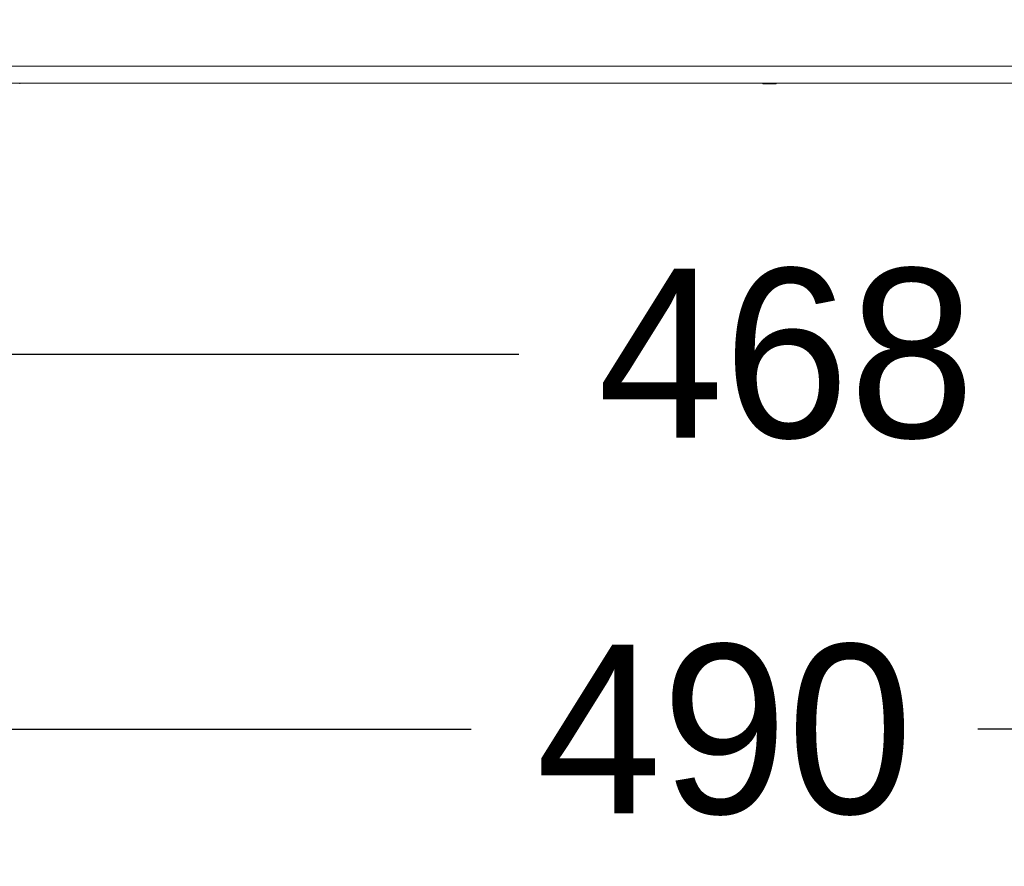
# Model space of a CAD drawing. Header units: millimetres. Extents: x 3082 to 3675, y 388 to 1418.
# Tile 6 of 22: x 3284 to 3401, y 388 to 488. Entities that reach past the tile are written whole.
import ezdxf

# ---------------------------------------------------------------- set-up
doc = ezdxf.new("R2010")
doc.units = ezdxf.units.MM
doc.header["$PDSIZE"] = -1
doc.dimstyles.new('ISO-25', dxfattribs={"dimtxt": 2.5, "dimasz": 2.5, "dimexe": 1.25, "dimexo": 0.625, "dimtad": 1, "dimtxsty": 'Standard', "dimcen": 2.5, "dimadec": 0, "dimazin": 0, "dimtfac": 1, "dimtmove": 0, "dimatfit": 3, "dimfxl": 0, "dimarcsym": 0})

# ---------------------------------------------------------------- blocks, each defined once
blk = doc.blocks.new('*D89')
at = {"color": 4, "linetype": 'ByBlock', "lineweight": -2, "transparency": 16777216}
for p, q in [((3128.94, 481.88), (3128.94, 399.42)), ((3618.94, 481.88), (3618.94, 399.42)), ((3148.94, 404.42), (3337.54, 404.42)), ((3598.94, 404.42), (3397.54, 404.42))]:
    blk.add_line(p, q, dxfattribs=at)
at = {"color": 4, "linetype": 'ByBlock', "transparency": 16777216}
for points in [[(3148.94, 407.75), (3148.94, 401.08), (3128.94, 404.42)], [(3598.94, 407.75), (3598.94, 401.08), (3618.94, 404.42)]]:
    blk.add_solid(points, dxfattribs=at)
at = {"layer": 'Defpoints', "color": 0, "linetype": 'ByBlock', "transparency": 16777216}
for p in [(3128.94, 486.88), (3618.94, 486.88), (3618.94, 404.42)]:
    blk.add_point(p, dxfattribs=at)
at = {"color": 4, "linetype": 'ByBlock', "lineweight": 5, "transparency": 16777216, "insert": (3367.54, 414.42), "char_height": 20, "attachment_point": 2}
blk.add_mtext('490', dxfattribs=at)
blk = doc.blocks.new('*D91')
at = {"color": 4, "linetype": 'ByBlock', "lineweight": -2, "transparency": 16777216}
for p, q in [((3139.96, 522.88), (3139.96, 443.78)), ((3608, 522.88), (3608, 443.78)), ((3159.96, 448.78), (3343.2, 448.78)), ((3588, 448.78), (3406.53, 448.78))]:
    blk.add_line(p, q, dxfattribs=at)
at = {"color": 4, "linetype": 'ByBlock', "transparency": 16777216}
for points in [[(3159.96, 452.12), (3159.96, 445.45), (3139.96, 448.78)], [(3588, 452.12), (3588, 445.45), (3608, 448.78)]]:
    blk.add_solid(points, dxfattribs=at)
at = {"layer": 'Defpoints', "color": 0, "linetype": 'ByBlock', "transparency": 16777216}
for p in [(3139.96, 527.88), (3608, 527.88), (3139.96, 448.78)]:
    blk.add_point(p, dxfattribs=at)
at = {"color": 4, "linetype": 'ByBlock', "lineweight": 5, "transparency": 16777216, "insert": (3374.87, 448.78), "char_height": 20, "attachment_point": 5}
blk.add_mtext('468', dxfattribs=at)

msp = doc.modelspace()

# ---------------------------------------------------------------- linework, layer by layer
at = {"color": 0, "linetype": 'ByBlock', "lineweight": 5}
for p, q in [((3155.94, 482.88), (3591.94, 482.88)), ((3593.94, 480.88), (3153.94, 480.88)), ((3284.1, 480.78), (3284.1, 480.88)), ((3284.1, 480.78), (3284.1, 480.88)), ((3284.13, 480.78), (3284.13, 480.88)), ((3372.07, 480.78), (3372.07, 480.88)), ((3372.07, 480.78), (3372.11, 480.78)), ((3372.11, 480.78), (3372.11, 480.88)), ((3372.11, 480.78), (3372.59, 480.78)), ((3372.59, 480.78), (3372.59, 480.88)), ((3372.59, 480.78), (3372.63, 480.78)), ((3372.63, 480.78), (3372.63, 480.88)), ((3372.63, 480.78), (3373.02, 480.78)), ((3373.02, 480.78), (3373.02, 480.88)), ((3373.02, 480.78), (3373.05, 480.78)), ((3373.05, 480.78), (3373.05, 480.88)), ((3373.1, 480.78), (3373.1, 480.88)), ((3373.1, 480.78), (3373.11, 480.78)), ((3373.11, 480.78), (3373.11, 480.88)), ((3373.11, 480.78), (3373.13, 480.78)), ((3373.13, 480.78), (3373.13, 480.88)), ((3373.13, 480.78), (3373.17, 480.78)), ((3373.17, 480.78), (3373.17, 480.88)), ((3373.17, 480.78), (3373.48, 480.78)), ((3373.48, 480.78), (3373.48, 480.88)), ((3373.5, 480.78), (3373.5, 480.88)), ((3373.5, 480.78), (3373.53, 480.78)), ((3373.53, 480.78), (3373.53, 480.88)), ((3373.55, 480.78), (3373.55, 480.88)), ((3373.55, 480.78), (3373.56, 480.78)), ((3373.56, 480.78), (3373.56, 480.88)), ((3373.56, 480.78), (3373.63, 480.78)), ((3373.63, 480.78), (3373.63, 480.88)), ((3373.65, 480.78), (3373.65, 480.88)), ((3373.65, 480.78), (3373.65, 480.88)), ((3373.68, 480.78), (3373.68, 480.88))]:
    msp.add_line(p, q, dxfattribs=at)
for points, knots in [([(3284.1, 480.78), (3284.11, 480.78), (3284.12, 480.78), (3284.13, 480.78), (3284.13, 480.78), (3284.13, 480.78), (3284.12, 480.78), (3284.12, 480.78), (3284.12, 480.78)], [0, 0, 0, 0, 0.750179, 0.843191, 0.891, 0.936984, 0.968723, 1, 1, 1, 1]), ([(3373.05, 480.78), (3373.06, 480.78), (3373.07, 480.78), (3373.09, 480.78), (3373.09, 480.78)], [0, 0, 0, 0, 0.869788, 1, 1, 1, 1]), ([(3373.48, 480.78), (3373.49, 480.78), (3373.5, 480.78), (3373.5, 480.78), (3373.5, 480.78)], [0, 0, 0, 0, 0.5608152, 1, 1, 1, 1]), ([(3373.53, 480.78), (3373.53, 480.78), (3373.54, 480.78), (3373.54, 480.78), (3373.55, 480.78)], [0, 0, 0, 0, 0.560323, 1, 1, 1, 1]), ([(3373.63, 480.78), (3373.63, 480.78), (3373.64, 480.78), (3373.65, 480.78), (3373.65, 480.78), (3373.65, 480.78)], [0, 0, 0, 0, 0.4499062, 0.8935746, 1, 1, 1, 1]), ([(3373.65, 480.78), (3373.66, 480.78), (3373.67, 480.78), (3373.68, 480.78), (3373.68, 480.78), (3373.68, 480.78), (3373.67, 480.78), (3373.67, 480.78), (3373.67, 480.78)], [0, 0, 0, 0, 0.750291, 0.843341, 0.890981, 0.936969, 0.968731, 1, 1, 1, 1])]:
    msp.add_open_spline(points, degree=3, knots=knots, dxfattribs=at)

# ---------------------------------------------------------------- dimensions: what is measured, and where the dimension line sits
for base, p1, p2, picture, middle in [((3139.96, 448.78), (3608, 527.88), (3139.96, 527.88), '*D91', (3374.87, 448.78)), ((3618.94, 404.42), (3128.94, 486.88), (3618.94, 486.88), '*D89', (3367.54, 404.42))]:
    dim = msp.add_linear_dim(base=base, p1=p1, p2=p2, dimstyle='ISO-25', override={"dimtxt": 20, "dimasz": 20, "dimexe": 5, "dimexo": 5, "dimgap": 5, "dimtad": 0, "dimdec": 1, "dimdsep": 46, "dimclrd": 4, "dimclre": 4, "dimclrt": 4, "dimadec": 2, "dimazin": 2, "dimtdec": 1, "dimtzin": 0}, dxfattribs=at)
    dim.commit()
    dim.dimension.update_dxf_attribs({"geometry": picture, "text_midpoint": middle, "dimtype": 160})

doc.saveas('drawing.dxf')
